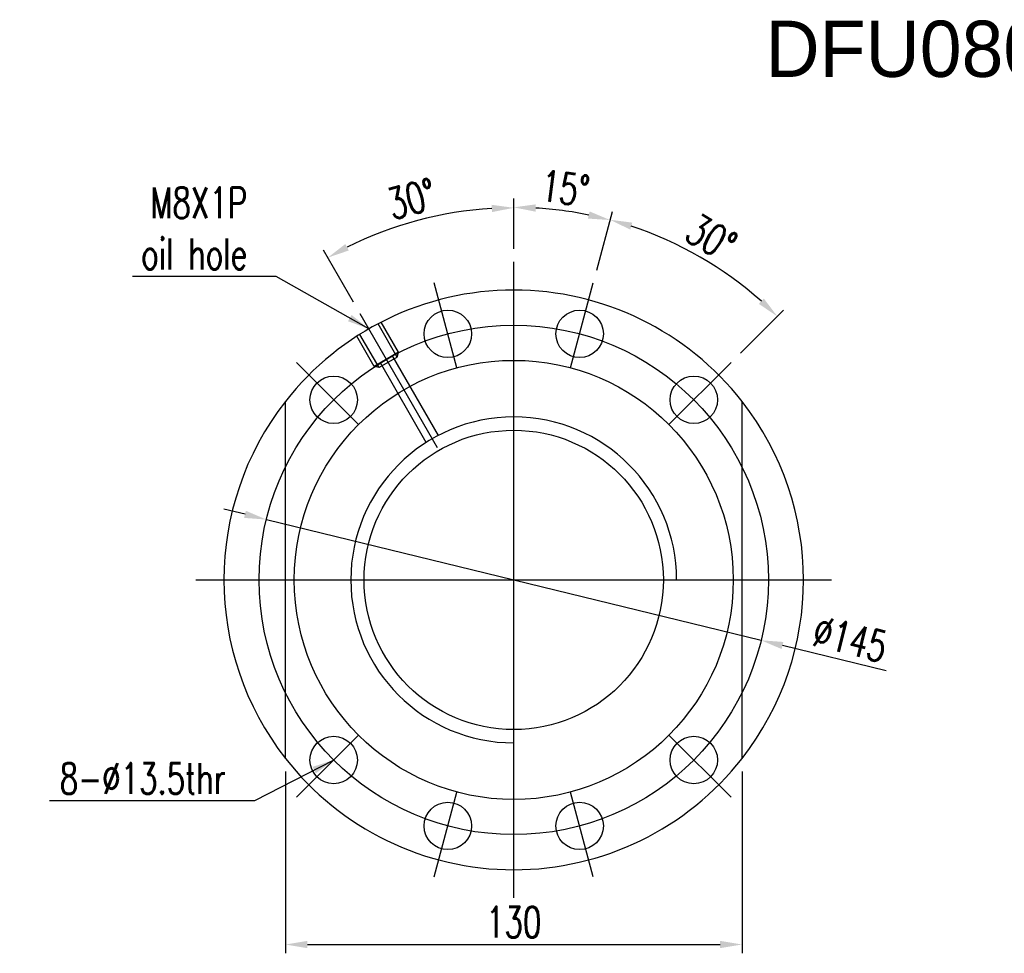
# Model space of a CAD drawing. Extents: x 23 to 3685, y 148 to 1307.
# Tile 1 of 60: x 23 to 304, y 162 to 428. Entities that reach past the tile are written whole.
import ezdxf

# ---------------------------------------------------------------- set-up
doc = ezdxf.new("R2010")
doc.units = 0
doc.header["$LTSCALE"] = 7
doc.header["$MEASUREMENT"] = 0
doc.header["$PDMODE"] = 1
doc.layers.get('DEFPOINTS').update_dxf_attribs({"linetype": 'CONTINUOUS'})
doc.layers.add('DIM', color=4, linetype='CONTINUOUS')
doc.styles.add('DIM-7', font='SIMPLEX.shx', dxfattribs={"width": 0.7, "bigfont": 'chineset.shx'})
doc.dimstyles.new('CNS', dxfattribs={"dimtxt": 3.5, "dimasz": 2.5, "dimexe": 1, "dimexo": 1.5, "dimgap": 0.09, "dimtad": 0, "dimdsep": 46, "dimtxsty": 'DIM-7', "dimcen": 0.09, "dimclrd": 1, "dimclre": 1, "dimclrt": 4, "dimadec": 0, "dimazin": 0, "dimtfac": 1, "dimtix": 1, "dimtmove": 2, "dimatfit": 3, "dimfxl": 1, "dimtvp": 0.971429, "dimtolj": 1, "dimarcsym": 0})

# ---------------------------------------------------------------- blocks, each defined once
blk = doc.blocks.new('*D2')
at = {"layer": 'DEFPOINTS', "color": 0, "transparency": 16777216}
for p in [(93.43, 285.95), (234.3, 251.58)]:
    blk.add_point(p, dxfattribs=at)
at = {"layer": 'DIM', "color": 7, "lineweight": -2, "transparency": 16777216}
for p, q in [((87.36, 287.44), (81.29, 288.92)), ((93.43, 285.95), (234.3, 251.58)), ((269.88, 242.9), (240.37, 250.1))]:
    blk.add_line(p, q, dxfattribs=at)
at = {"layer": 'DIM', "color": 7, "transparency": 16777216}
for points in [[(87.61, 288.45), (87.11, 286.42), (93.43, 285.95)], [(240.62, 251.11), (240.12, 249.09), (234.3, 251.58)]]:
    blk.add_solid(points, dxfattribs=at)
at = {"layer": 'DIM', "color": 7, "transparency": 16777216, "insert": (259.67, 251.95), "char_height": 8.75, "attachment_point": 5, "rotation": 346.288, "style": 'DIM-7'}
blk.add_mtext('\\A1;∅145', dxfattribs=at)
blk = doc.blocks.new('*D9')
at = {"layer": 'DEFPOINTS', "color": 0, "transparency": 16777216}
for p in [(145.47, 373.07), (163.87, 359.27), (120.12, 344.55), (142.15, 306.39), (163.87, 178.27)]:
    blk.add_point(p, dxfattribs=at)
at = {"layer": 'DIM', "color": 7, "lineweight": -2, "transparency": 16777216}
for p, q in [((163.87, 363.02), (163.87, 377.18)), ((118.24, 347.79), (109.66, 362.66))]:
    blk.add_line(p, q, dxfattribs=at)
blk.add_arc((163.87, 268.77), 105.91, 93.3815, 116.6185, dxfattribs=at)
at = {"layer": 'DIM', "color": 7, "transparency": 16777216}
for points in [[(157.59, 375.54), (157.65, 373.46), (163.87, 374.68)], [(116.91, 362.54), (115.92, 364.37), (110.91, 360.49)]]:
    blk.add_solid(points, dxfattribs=at)
at = {"layer": 'DIM', "color": 7, "transparency": 16777216, "insert": (134.8, 377.23), "char_height": 8.75, "attachment_point": 5, "rotation": 15, "style": 'DIM-7'}
blk.add_mtext('\\A1;30°', dxfattribs=at)
blk = doc.blocks.new('*D8')
at = {"layer": 'DEFPOINTS', "color": 0, "transparency": 16777216}
for p in [(186.51, 353.29), (224.73, 355.69), (180.04, 329.14), (225.74, 330.64), (208.06, 312.96)]:
    blk.add_point(p, dxfattribs=at)
at = {"layer": 'DIM', "color": 7, "lineweight": -2, "transparency": 16777216}
for p, q in [((187.48, 356.91), (191.98, 373.68)), ((228.39, 333.29), (240.67, 345.57))]:
    blk.add_line(p, q, dxfattribs=at)
blk.add_arc((163.87, 268.77), 106.12, 48.3751, 71.6249, dxfattribs=at)
at = {"layer": 'DIM', "color": 7, "transparency": 16777216}
for points in [[(197.02, 368.48), (197.62, 370.47), (191.33, 371.27)], [(235.07, 348.85), (233.64, 347.33), (238.9, 343.81)]]:
    blk.add_solid(points, dxfattribs=at)
at = {"layer": 'DIM', "color": 7, "transparency": 16777216, "insert": (220.11, 366.19), "char_height": 8.75, "attachment_point": 5, "rotation": 330, "style": 'DIM-7'}
blk.add_mtext('\\A1;30°', dxfattribs=at)
blk = doc.blocks.new('*D7')
at = {"layer": 'DEFPOINTS', "color": 0, "transparency": 16777216}
for p in [(182.28, 373.2), (163.87, 359.27), (186.51, 353.29), (180.04, 329.14), (163.87, 178.27)]:
    blk.add_point(p, dxfattribs=at)
at = {"layer": 'DIM', "color": 7, "lineweight": -2, "transparency": 16777216}
for p, q in [((163.87, 363.02), (163.87, 377.31)), ((187.48, 356.91), (191.96, 373.61))]:
    blk.add_line(p, q, dxfattribs=at)
blk.add_arc((163.87, 268.77), 106.04, 78.3775, 86.6225, dxfattribs=at)
at = {"layer": 'DIM', "color": 7, "transparency": 16777216}
for points in [[(170.08, 373.58), (170.14, 375.67), (163.87, 374.81)], [(185.47, 373.65), (184.99, 371.62), (191.31, 371.2)]]:
    blk.add_solid(points, dxfattribs=at)
at = {"layer": 'DIM', "color": 7, "transparency": 16777216, "insert": (178.54, 380.22), "char_height": 8.75, "attachment_point": 5, "rotation": 352.5, "style": 'DIM-7'}
blk.add_mtext('\\A1;15°', dxfattribs=at)
blk = doc.blocks.new('*D3')
at = {"layer": 'DEFPOINTS', "color": 0, "transparency": 16777216}
for p in [(98.87, 217.96), (228.87, 217.96), (228.87, 164.99)]:
    blk.add_point(p, dxfattribs=at)
at = {"layer": 'DIM', "color": 7, "lineweight": -2, "transparency": 16777216}
for p, q in [((98.87, 214.21), (98.87, 162.49)), ((228.87, 214.21), (228.87, 162.49)), ((105.12, 164.99), (222.62, 164.99))]:
    blk.add_line(p, q, dxfattribs=at)
at = {"layer": 'DIM', "color": 7, "transparency": 16777216}
for points in [[(105.12, 166.03), (105.12, 163.95), (98.87, 164.99)], [(222.62, 166.03), (222.62, 163.95), (228.87, 164.99)]]:
    blk.add_solid(points, dxfattribs=at)
at = {"layer": 'DIM', "color": 7, "transparency": 16777216, "insert": (163.87, 171.36), "char_height": 8.75, "attachment_point": 5, "style": 'DIM-7'}
blk.add_mtext('\\A1;130', dxfattribs=at)

msp = doc.modelspace()

# ---------------------------------------------------------------- linework, layer by layer
at = {"layer": 'DIM', "color": 7}
for p, q in [((163.866, 178.269), (163.866, 359.269)), ((147.69, 329.139), (141.219, 353.287)), ((180.042, 329.139), (186.513, 353.287)), ((142.145, 306.39), (120.116, 344.546)), ((131.08, 333.556), (126.128, 342.132)), ((130.714, 332.19), (125.262, 341.632)), ((124.152, 329.556), (119.2, 338.132)), ((125.518, 329.19), (120.066, 338.632)), ((131.08, 333.556), (124.152, 329.556)), ((130.714, 332.19), (125.518, 329.19)), ((142.427, 309.902), (129.348, 332.556)), ((130.714, 332.19), (131.08, 333.556)), ((101.994, 330.641), (119.672, 312.963)), ((125.518, 329.19), (124.152, 329.556)), ((138.963, 307.902), (125.884, 330.556)), ((225.738, 330.641), (208.06, 312.963)), ((98.866, 217.963), (98.866, 319.575)), ((228.866, 217.963), (228.866, 319.575)), ((73.366, 268.769), (254.366, 268.769)), ((101.994, 206.897), (119.672, 224.575)), ((225.738, 206.897), (208.06, 224.575)), ((141.219, 184.25), (147.69, 208.399)), ((186.513, 184.25), (180.042, 208.399))]:
    msp.add_line(p, q, dxfattribs=at)
for centre, radius in [((145.101, 338.799), 6.75), ((182.63, 338.799), 6.75), ((163.866, 268.769), 72.5), ((163.866, 268.769), 62.5), ((112.601, 320.034), 6.75), ((215.131, 320.034), 6.75), ((163.866, 268.769), 42.6), ((112.601, 217.504), 6.75), ((215.131, 217.504), 6.75), ((145.101, 198.739), 6.75), ((182.63, 198.739), 6.75)]:
    msp.add_circle(centre, radius, dxfattribs=at)
for radius, start, end in [(82.5, 38.01228, 141.98772), (82.5, 141.98772, 218.01228), (82.5, 321.98772, 38.01228), (46.385, 0, 270), (82.5, 218.01228, 321.98772)]:
    msp.add_arc((163.866, 268.769), radius, start, end, dxfattribs=at)

# ---------------------------------------------------------------- texts
msp.add_text('DFU08020', height=16, dxfattribs=at).set_placement((235.5, 411.944))
at = {"layer": 'DIM', "color": 7, "char_height": 8.75, "attachment_point": 9, "style": 'DIM-7'}
for s, insert in [('\\A1;M8X1P\\Poil hole', (87.988, 357.162)), ('8-%%C13.5thr', (81.852, 207.872))]:
    msp.add_mtext(s, dxfattribs=dict(at, insert=insert))

# ---------------------------------------------------------------- dimensions: what is measured, and where the dimension line sits
at = {"layer": 'DIM', "color": 7}
for base, line1, line2, picture, middle in [((182.28, 373.199), ((180.042, 329.139), (186.513, 353.287)), ((163.866, 178.269), (163.866, 359.269)), '*D7', (178.539, 380.223)), ((145.474, 373.073), ((163.866, 178.269), (163.866, 359.269)), ((142.145, 306.39), (120.116, 344.546)), '*D9', (134.803, 377.231)), ((224.732, 355.695), ((225.738, 330.641), (208.06, 312.963)), ((180.042, 329.139), (186.513, 353.287)), '*D8', (220.112, 366.19))]:
    dim = msp.add_angular_dim_2l(base=base, line1=line1, line2=line2, dimstyle='CNS', override={"dimscale": 2.5, "dimgap": 0.8, "dimtad": 1, "dimclrd": 7, "dimclre": 7, "dimclrt": 7, "dimtmove": 0}, dxfattribs=at)
    dim.commit()
    dim.dimension.update_dxf_attribs({"geometry": picture, "text_midpoint": middle})
dim = msp.add_diameter_dim_2p(p1=(93.432, 285.955), p2=(234.3, 251.583), dimstyle='CNS', override={"dimscale": 2.5, "dimgap": 0.8, "dimtad": 1, "dimclrd": 7, "dimclre": 7, "dimclrt": 7, "dimtmove": 0}, dxfattribs=at)
dim.commit()
dim.dimension.update_dxf_attribs({"geometry": '*D2', "text_midpoint": (259.673, 251.954)})
dim = msp.add_linear_dim(base=(228.866, 164.987), p1=(98.866, 217.963), p2=(228.866, 217.963), angle=180, dimstyle='CNS', override={"dimscale": 2.5, "dimgap": 0.8, "dimtad": 1, "dimclrd": 7, "dimclre": 7, "dimclrt": 7, "dimtmove": 0}, dxfattribs=at)
dim.commit()
dim.dimension.update_dxf_attribs({"geometry": '*D3', "text_midpoint": (163.866, 171.362)})

# ---------------------------------------------------------------- leaders
at = {"layer": 'DIM', "color": 7, "annotation_type": 0, "has_hookline": 1, "hookline_direction": 1}
for points, text_width in [([(122.616, 340.216), (96.238, 355.162), (89.988, 355.162)], 32.667), ([(112.601, 217.504), (90.102, 205.872), (83.852, 205.872)], 50.167)]:
    msp.add_leader(points, dimstyle='CNS', override={"dimscale": 2.5, "dimgap": 0.8, "dimtad": 1, "dimclrd": 7, "dimclre": 7, "dimclrt": 7, "dimtmove": 0}, dxfattribs=dict(at, text_width=text_width))

doc.saveas('drawing.dxf')
